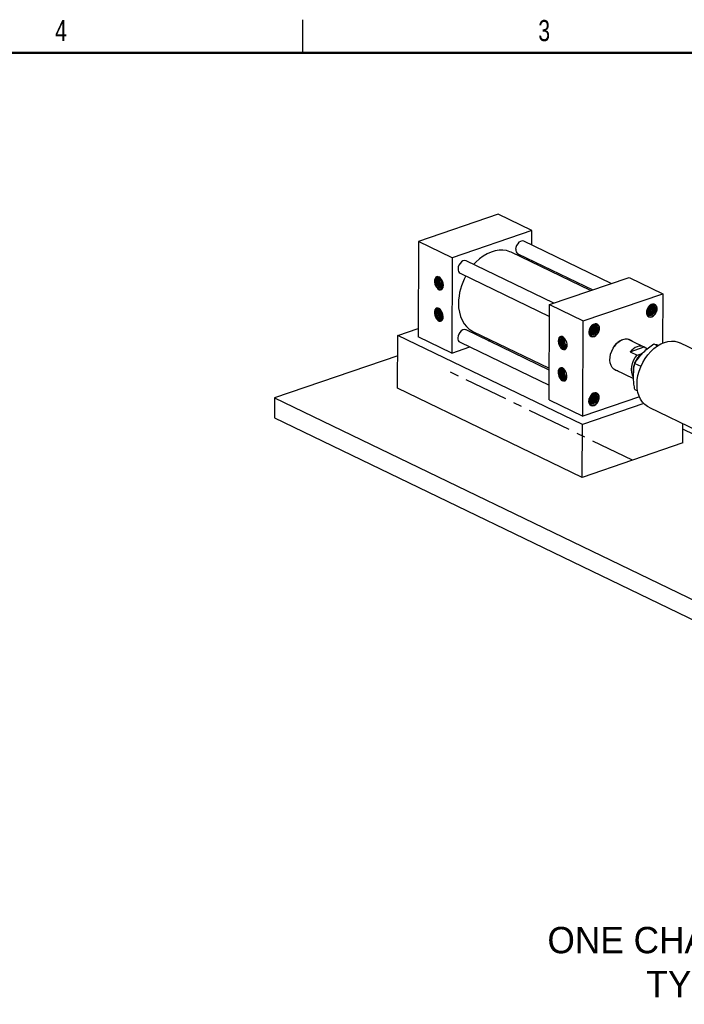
# Model space of a CAD drawing. Header units: inches. Extents: x 0.1 to 43.9, y 0.1 to 33.9.
# Tile 16 of 24: x 24.3 to 31.8, y 22.7 to 33.9. Entities that reach past the tile are written whole.
import ezdxf

# ---------------------------------------------------------------- set-up
doc = ezdxf.new("R2010")
doc.units = ezdxf.units.IN
doc.header["$MEASUREMENT"] = 0
doc.linetypes.add('CENTERX2', pattern=[0.8, 0.5, -0.1, 0.1, -0.1])
doc.styles.add('SLDTEXTSTYLE0', font='TXT', dxfattribs={"width": 0.75})

msp = doc.modelspace()

# ---------------------------------------------------------------- linework, layer by layer
at = {"color": 7, "linetype": 'Continuous', "lineweight": 25}
for p, q in [((27.5, 33.5), (27.5, 33.875)), ((29.725, 31.663), (28.819, 31.354)), ((30.108, 31.478), (29.725, 31.663)), ((30.108, 31.478), (29.202, 31.168)), ((30.108, 31.311), (30.108, 31.478)), ((28.819, 31.354), (28.815, 30.269)), ((29.202, 31.168), (28.819, 31.354)), ((31.011, 30.875), (30.017, 31.355)), ((29.202, 31.168), (29.198, 30.083)), ((30.775, 30.794), (29.871, 31.231)), ((29.949, 31.214), (30.801, 30.803)), ((30.356, 30.651), (29.361, 31.132)), ((30.107, 31.117), (30.107, 31.138)), ((29.079, 30.901), (29.077, 30.926)), ((29.293, 30.991), (30.307, 30.501)), ((30.308, 30.635), (31.214, 30.944)), ((31.214, 30.944), (31.598, 30.759)), ((30.691, 30.449), (31.598, 30.759)), ((31.598, 30.759), (31.596, 30.197)), ((30.304, 29.55), (30.308, 30.635)), ((30.308, 30.635), (30.691, 30.449)), ((29.078, 30.544), (29.075, 30.569)), ((30.688, 29.364), (30.691, 30.449)), ((28.58, 29.683), (28.582, 30.283)), ((28.582, 30.283), (28.815, 30.362)), ((30.682, 29.269), (28.582, 30.283)), ((29.198, 30.083), (28.815, 30.269)), ((30.305, 29.889), (29.358, 30.347)), ((29.436, 30.33), (30.305, 29.911)), ((29.198, 30.083), (29.401, 30.153)), ((29.29, 30.206), (30.304, 29.716)), ((29.611, 30.224), (29.637, 30.233)), ((31.424, 30.133), (31.215, 30.234)), ((31.225, 30.099), (31.384, 30.153)), ((31.384, 30.153), (31.424, 30.133)), ((31.495, 30.188), (31.539, 30.167)), ((32.357, 29.927), (31.791, 30.2)), ((28.581, 30.053), (27.178, 29.574)), ((31.225, 30.099), (31.306, 30.06)), ((31.306, 30.06), (31.362, 30.079)), ((31.311, 30.029), (31.308, 30.026)), ((31.273, 29.951), (31.272, 29.949)), ((31.274, 29.956), (31.274, 29.956)), ((31.28, 29.966), (31.349, 29.933)), ((31.058, 29.894), (31.264, 29.794)), ((30.68, 28.669), (28.58, 29.683)), ((31.332, 29.584), (30.688, 29.364)), ((31.279, 29.67), (31.311, 29.654)), ((27.178, 29.574), (27.177, 29.346)), ((27.178, 29.574), (40.101, 23.334)), ((30.304, 29.55), (30.688, 29.364)), ((31.382, 29.508), (30.682, 29.269)), ((31.438, 29.468), (32.003, 29.195)), ((27.177, 29.346), (40.1, 23.106)), ((30.68, 28.669), (30.682, 29.269)), ((31.825, 29.06), (31.825, 29.281)), ((32.27, 29.002), (31.825, 29.217)), ((31.825, 29.06), (30.68, 28.669))]:
    msp.add_line(p, q, dxfattribs=at)
at = {"color": 7, "linetype": 'Continuous', "lineweight": 50}
msp.add_line((0.5, 33.5), (43.5, 33.5), dxfattribs=at)
at = {"color": 7, "linetype": 'CENTERX2'}
msp.add_line((31.252, 28.865), (29.152, 29.879), dxfattribs=at)
at = {"color": 7, "linetype": 'Continuous', "lineweight": 25, "flags": 128}
for points in [[(30.017, 31.355), (30.013, 31.357), (29.996, 31.359), (29.978, 31.354), (29.961, 31.344), (29.946, 31.328), (29.933, 31.308), (29.926, 31.286), (29.923, 31.264)], [(29.871, 31.231), (29.858, 31.236), (29.819, 31.249), (29.777, 31.255), (29.734, 31.254), (29.689, 31.247), (29.644, 31.233), (29.599, 31.213), (29.554, 31.187), (29.511, 31.155), (29.471, 31.118), (29.445, 31.091)], [(29.361, 31.132), (29.357, 31.133), (29.341, 31.135), (29.323, 31.131), (29.305, 31.12), (29.29, 31.104), (29.278, 31.085), (29.27, 31.063), (29.267, 31.041)], [(29.014, 30.945), (29.005, 30.932), (29, 30.914), (28.999, 30.892), (29.004, 30.869), (29.012, 30.847), (29.024, 30.828), (29.038, 30.813), (29.054, 30.804), (29.069, 30.802), (29.082, 30.807), (29.092, 30.819), (29.098, 30.836), (29.1, 30.856), (29.097, 30.879), (29.09, 30.902), (29.079, 30.922), (29.065, 30.938), (29.05, 30.949)], [(29.013, 30.588), (29.004, 30.575), (28.999, 30.557), (28.998, 30.535), (29.002, 30.513), (29.011, 30.49), (29.023, 30.471), (29.037, 30.456), (29.052, 30.447), (29.067, 30.445), (29.08, 30.45), (29.091, 30.462), (29.097, 30.479), (29.099, 30.499), (29.096, 30.522), (29.088, 30.545), (29.077, 30.565), (29.064, 30.581), (29.048, 30.592)], [(29.272, 30.65), (29.274, 30.597), (29.282, 30.547), (29.295, 30.499), (29.313, 30.456), (29.336, 30.417), (29.363, 30.384), (29.395, 30.356), (29.43, 30.333), (29.436, 30.33)], [(31.514, 30.631), (31.5, 30.638), (31.482, 30.639), (31.464, 30.634), (31.447, 30.622), (31.432, 30.605), (31.42, 30.584), (31.414, 30.561), (31.412, 30.539), (31.417, 30.52), (31.426, 30.504), (31.44, 30.495), (31.456, 30.491), (31.474, 30.495), (31.492, 30.506), (31.508, 30.521), (31.52, 30.541), (31.529, 30.564), (31.531, 30.586)], [(31.417, 30.573), (31.415, 30.569), (31.413, 30.546), (31.417, 30.526), (31.426, 30.509), (31.44, 30.499), (31.458, 30.496), (31.477, 30.501), (31.496, 30.514), (31.513, 30.532), (31.525, 30.555), (31.531, 30.579), (31.531, 30.586), (31.531, 30.586)], [(30.859, 30.407), (30.844, 30.415), (30.827, 30.416), (30.809, 30.41), (30.791, 30.398), (30.776, 30.381), (30.765, 30.36), (30.758, 30.338), (30.757, 30.316), (30.761, 30.296), (30.77, 30.281), (30.784, 30.271), (30.801, 30.268), (30.819, 30.272), (30.836, 30.282), (30.852, 30.298), (30.865, 30.318), (30.873, 30.34), (30.876, 30.362)], [(29.358, 30.347), (29.354, 30.348), (29.338, 30.35), (29.32, 30.346), (29.303, 30.335), (29.287, 30.319), (29.275, 30.3), (29.267, 30.278), (29.265, 30.256)], [(30.493, 30.13), (30.503, 30.143), (30.508, 30.161), (30.508, 30.183), (30.504, 30.206), (30.495, 30.228), (30.483, 30.247), (30.469, 30.262), (30.454, 30.271), (30.439, 30.273), (30.426, 30.268), (30.415, 30.256), (30.409, 30.239), (30.407, 30.219), (30.41, 30.196), (30.418, 30.173), (30.429, 30.153), (30.442, 30.137), (30.458, 30.126)], [(30.477, 30.255), (30.477, 30.255), (30.461, 30.265), (30.446, 30.269), (30.431, 30.264), (30.42, 30.253), (30.414, 30.234), (30.412, 30.212), (30.416, 30.188), (30.425, 30.164), (30.437, 30.144), (30.453, 30.129), (30.458, 30.126), (30.458, 30.126)], [(30.761, 30.35), (30.76, 30.345), (30.757, 30.323), (30.761, 30.302), (30.77, 30.286), (30.785, 30.276), (30.803, 30.273), (30.822, 30.278), (30.841, 30.29), (30.857, 30.309), (30.869, 30.331), (30.875, 30.355), (30.876, 30.362), (30.876, 30.362)], [(31.088, 29.879), (31.087, 29.88), (31.063, 29.886), (31.041, 29.9), (31.023, 29.919), (31.009, 29.943), (31, 29.971), (30.996, 30.003), (30.997, 30.037), (31.004, 30.072), (31.016, 30.106), (31.032, 30.139), (31.052, 30.169), (31.076, 30.195), (31.102, 30.216), (31.129, 30.232), (31.157, 30.241), (31.185, 30.244), (31.21, 30.241), (31.234, 30.231), (31.252, 30.217)], [(31.227, 30.229), (31.219, 30.233), (31.195, 30.24), (31.168, 30.241), (31.14, 30.234), (31.112, 30.221), (31.085, 30.203), (31.06, 30.178), (31.045, 30.159)], [(31.384, 30.153), (31.365, 30.159), (31.346, 30.161), (31.325, 30.16), (31.305, 30.155), (31.284, 30.146), (31.263, 30.133), (31.244, 30.118), (31.225, 30.099)], [(31.305, 29.728), (31.307, 29.777), (31.315, 29.828), (31.329, 29.878), (31.347, 29.928), (31.369, 29.976), (31.396, 30.021), (31.427, 30.064), (31.461, 30.102), (31.497, 30.136), (31.536, 30.165), (31.575, 30.188), (31.616, 30.205), (31.656, 30.216), (31.696, 30.22), (31.734, 30.217), (31.771, 30.208), (31.791, 30.2)], [(31.263, 29.813), (31.252, 29.833), (31.244, 29.863), (31.242, 29.895), (31.245, 29.93), (31.253, 29.965), (31.266, 29.999), (31.284, 30.031), (31.306, 30.06)], [(30.492, 29.773), (30.501, 29.786), (30.506, 29.804), (30.507, 29.826), (30.502, 29.849), (30.494, 29.871), (30.482, 29.89), (30.468, 29.905), (30.452, 29.914), (30.438, 29.916), (30.424, 29.911), (30.414, 29.899), (30.408, 29.883), (30.406, 29.862), (30.409, 29.839), (30.416, 29.816), (30.427, 29.796), (30.441, 29.78), (30.456, 29.769)], [(30.476, 29.898), (30.476, 29.898), (30.46, 29.908), (30.444, 29.912), (30.43, 29.907), (30.419, 29.896), (30.412, 29.877), (30.411, 29.855), (30.415, 29.831), (30.423, 29.807), (30.436, 29.787), (30.452, 29.772), (30.456, 29.769), (30.456, 29.769)], [(31.438, 29.468), (31.425, 29.475), (31.394, 29.496), (31.368, 29.524), (31.345, 29.557), (31.328, 29.594), (31.315, 29.635), (31.307, 29.68), (31.305, 29.728)], [(30.856, 29.622), (30.841, 29.63), (30.824, 29.631), (30.806, 29.625), (30.788, 29.613), (30.773, 29.596), (30.762, 29.575), (30.755, 29.553), (30.754, 29.531), (30.758, 29.511), (30.768, 29.496), (30.781, 29.486), (30.798, 29.483), (30.816, 29.487), (30.834, 29.497), (30.85, 29.513), (30.862, 29.533), (30.87, 29.555), (30.873, 29.578)], [(30.759, 29.565), (30.757, 29.561), (30.755, 29.538), (30.758, 29.517), (30.768, 29.501), (30.782, 29.491), (30.8, 29.488), (30.819, 29.493), (30.838, 29.505), (30.854, 29.524), (30.866, 29.546), (30.872, 29.571), (30.873, 29.578), (30.873, 29.578)]]:
    msp.add_lwpolyline(points, dxfattribs=at)
at = {"color": 7, "linetype": 'Continuous', "lineweight": 25}
for centre, radius, start, end in [((29.974, 31.259), 0.0511, 173.821, 240.4855), ((29.318, 31.035), 0.0511, 173.8204, 240.4857), ((29.034, 30.922), 0.0308, 60.0996, 131.6202), ((29.941, 30.638), 0.669, 151.162, 178.9696), ((29.033, 30.565), 0.0308, 60.0999, 131.6208), ((31.474, 30.589), 0.0574, 356.6405, 45.7988), ((30.819, 30.366), 0.0574, 356.64, 45.7993), ((29.315, 30.25), 0.0511, 173.8198, 240.4864), ((30.473, 30.153), 0.0308, 240.0983, 311.6215), ((31.501, 29.884), 0.238, 152.1434, 185.8921), ((31.486, 29.895), 0.22, 146.9308, 163.9681), ((30.472, 29.796), 0.0308, 240.0991, 311.6216), ((30.816, 29.581), 0.0574, 356.64, 45.7993)]:
    msp.add_arc(centre, radius, start, end, dxfattribs=at)
for points, knots in [([(29.067, 30.936), (29.062, 30.939), (29.052, 30.945), (29.038, 30.944), (29.025, 30.938), (29.017, 30.924), (29.012, 30.905), (29.013, 30.884), (29.018, 30.861), (29.028, 30.84), (29.041, 30.823), (29.056, 30.812), (29.071, 30.808), (29.084, 30.812), (29.095, 30.823), (29.098, 30.835), (29.099, 30.841)], [0, 0, 0, 0, 0.067553, 0.135314, 0.203924, 0.272793, 0.343126, 0.413424, 0.485162, 0.557204, 0.630027, 0.703801, 0.777728, 0.853225, 0.928692, 1, 1, 1, 1]), ([(29.014, 30.945), (29.019, 30.948), (29.03, 30.952), (29.048, 30.949), (29.06, 30.941), (29.065, 30.937)], [0, 0, 0, 0, 0.3389483, 0.6778955, 1, 1, 1, 1]), ([(29.097, 30.833), (29.095, 30.831), (29.092, 30.823), (29.08, 30.819), (29.065, 30.822), (29.05, 30.835), (29.037, 30.855), (29.029, 30.88), (29.026, 30.905), (29.031, 30.927), (29.04, 30.941), (29.048, 30.944), (29.052, 30.945)], [0, 0, 0, 0, 0.051733, 0.161217, 0.270701, 0.380182, 0.489668, 0.59915, 0.708634, 0.818118, 0.927601, 1, 1, 1, 1]), ([(29.087, 30.823), (29.085, 30.822), (29.08, 30.819), (29.067, 30.823), (29.052, 30.836), (29.039, 30.856), (29.031, 30.881), (29.028, 30.906), (29.033, 30.927), (29.042, 30.942), (29.05, 30.945), (29.053, 30.946)], [0, 0, 0, 0, 0.043644, 0.168561, 0.293476, 0.418395, 0.54331, 0.668228, 0.793145, 0.918061, 1, 1, 1, 1]), ([(29.093, 30.827), (29.089, 30.827), (29.08, 30.828), (29.066, 30.841), (29.053, 30.861), (29.045, 30.885), (29.043, 30.91), (29.046, 30.931), (29.052, 30.939), (29.055, 30.942)], [0, 0, 0, 0, 0.1216318, 0.2757765, 0.4299266, 0.5840728, 0.738221, 0.8923691, 1, 1, 1, 1]), ([(29.047, 30.89), (29.046, 30.899), (29.043, 30.918), (29.046, 30.938), (29.05, 30.944), (29.05, 30.945)], [0, 0, 0, 0, 0.462154, 0.963903, 1, 1, 1, 1]), ([(29.093, 30.828), (29.09, 30.828), (29.082, 30.829), (29.068, 30.842), (29.055, 30.861), (29.047, 30.886), (29.044, 30.911), (29.048, 30.932), (29.054, 30.94), (29.057, 30.943)], [0, 0, 0, 0, 0.107814, 0.263032, 0.418256, 0.573476, 0.728698, 0.883921, 1, 1, 1, 1]), ([(29.065, 30.938), (29.061, 30.941), (29.056, 30.945), (29.051, 30.948), (29.05, 30.949)], [0, 0, 0, 0, 0.672879, 1, 1, 1, 1]), ([(29.097, 30.835), (29.097, 30.835), (29.092, 30.836), (29.081, 30.847), (29.069, 30.866), (29.06, 30.891), (29.059, 30.915), (29.061, 30.932), (29.064, 30.938), (29.065, 30.938)], [0, 0, 0, 0, 0.0064322, 0.2011224, 0.3958196, 0.5905117, 0.7852063, 0.979901, 1, 1, 1, 1]), ([(29.098, 30.836), (29.093, 30.84), (29.083, 30.847), (29.071, 30.867), (29.063, 30.891), (29.06, 30.916), (29.063, 30.929), (29.065, 30.935)], [0, 0, 0, 0, 0.197715, 0.405285, 0.612849, 0.820417, 1, 1, 1, 1]), ([(29.099, 30.852), (29.099, 30.852), (29.093, 30.857), (29.085, 30.872), (29.077, 30.896), (29.074, 30.916), (29.076, 30.924), (29.076, 30.926)], [0, 0, 0, 0, 0.024905, 0.325069, 0.625226, 0.925386, 1, 1, 1, 1]), ([(29.099, 30.854), (29.095, 30.86), (29.086, 30.872), (29.079, 30.897), (29.076, 30.915), (29.078, 30.923), (29.078, 30.924)], [0, 0, 0, 0, 0.309472, 0.632123, 0.954779, 1, 1, 1, 1]), ([(29.099, 30.854), (29.095, 30.859), (29.091, 30.864), (29.089, 30.871), (29.089, 30.871)], [0, 0, 0, 0, 0.965831, 1, 1, 1, 1]), ([(29.013, 30.588), (29.018, 30.591), (29.028, 30.595), (29.047, 30.592), (29.058, 30.584), (29.064, 30.581)], [0, 0, 0, 0, 0.338948, 0.677896, 1, 1, 1, 1]), ([(29.085, 30.466), (29.084, 30.465), (29.078, 30.462), (29.066, 30.467), (29.051, 30.479), (29.038, 30.499), (29.029, 30.524), (29.027, 30.549), (29.032, 30.57), (29.04, 30.585), (29.049, 30.588), (29.052, 30.589)], [0, 0, 0, 0, 0.043643, 0.168561, 0.293476, 0.418394, 0.543311, 0.668227, 0.793144, 0.91806, 1, 1, 1, 1]), ([(29.063, 30.581), (29.06, 30.584), (29.055, 30.589), (29.05, 30.591), (29.048, 30.592)], [0, 0, 0, 0, 0.672879, 1, 1, 1, 1]), ([(31.457, 30.627), (31.458, 30.621), (31.46, 30.61), (31.455, 30.589), (31.445, 30.568), (31.43, 30.551), (31.418, 30.544), (31.412, 30.541)], [0, 0, 0, 0, 0.175641, 0.381853, 0.588041, 0.792687, 1, 1, 1, 1]), ([(31.458, 30.627), (31.459, 30.623), (31.462, 30.611), (31.457, 30.587), (31.447, 30.568), (31.434, 30.553), (31.424, 30.543), (31.415, 30.541), (31.413, 30.54)], [0, 0, 0, 0, 0.143762, 0.396201, 0.648219, 0.700366, 0.935451, 1, 1, 1, 1]), ([(31.447, 30.62), (31.446, 30.611), (31.444, 30.594), (31.433, 30.575), (31.423, 30.562), (31.418, 30.559), (31.414, 30.556)], [0, 0, 0, 0, 0.363737, 0.735842, 0.812836, 1, 1, 1, 1]), ([(31.445, 30.618), (31.445, 30.616), (31.445, 30.607), (31.439, 30.591), (31.429, 30.571), (31.419, 30.562), (31.414, 30.557)], [0, 0, 0, 0, 0.090271, 0.408908, 0.723385, 1, 1, 1, 1]), ([(31.47, 30.63), (31.472, 30.623), (31.476, 30.608), (31.47, 30.581), (31.46, 30.562), (31.447, 30.546), (31.434, 30.535), (31.421, 30.532), (31.415, 30.53)], [0, 0, 0, 0, 0.1995226, 0.4065459, 0.613223, 0.6559877, 0.8487784, 1, 1, 1, 1]), ([(31.467, 30.631), (31.468, 30.63), (31.472, 30.624), (31.473, 30.608), (31.47, 30.587), (31.461, 30.566), (31.447, 30.548), (31.431, 30.536), (31.421, 30.533), (31.417, 30.532)], [0, 0, 0, 0, 0.050753, 0.217282, 0.382561, 0.549997, 0.714484, 0.882313, 1, 1, 1, 1]), ([(31.474, 30.633), (31.477, 30.63), (31.483, 30.624), (31.487, 30.607), (31.485, 30.586), (31.477, 30.564), (31.464, 30.545), (31.447, 30.531), (31.432, 30.524), (31.423, 30.524), (31.42, 30.524)], [0, 0, 0, 0, 0.10178, 0.240863, 0.377497, 0.516908, 0.653408, 0.792714, 0.929605, 1, 1, 1, 1]), ([(31.48, 30.633), (31.481, 30.633), (31.487, 30.631), (31.494, 30.621), (31.5, 30.605), (31.499, 30.584), (31.493, 30.562), (31.481, 30.542), (31.464, 30.527), (31.446, 30.518), (31.431, 30.515), (31.424, 30.518), (31.422, 30.519)], [0, 0, 0, 0, 0.022142, 0.137292, 0.25478, 0.369817, 0.487215, 0.602581, 0.719527, 0.835659, 0.951799, 1, 1, 1, 1]), ([(31.477, 30.63), (31.479, 30.628), (31.486, 30.622), (31.489, 30.601), (31.484, 30.574), (31.473, 30.555), (31.461, 30.54), (31.446, 30.528), (31.43, 30.521), (31.423, 30.523), (31.422, 30.523)], [0, 0, 0, 0, 0.071537, 0.251216, 0.429784, 0.608054, 0.644941, 0.811233, 0.974532, 1, 1, 1, 1]), ([(31.483, 30.632), (31.488, 30.628), (31.498, 30.619), (31.503, 30.595), (31.497, 30.568), (31.487, 30.549), (31.474, 30.533), (31.459, 30.522), (31.44, 30.514), (31.43, 30.517), (31.426, 30.519)], [0, 0, 0, 0, 0.150079, 0.301894, 0.452771, 0.603396, 0.634562, 0.775067, 0.913042, 1, 1, 1, 1]), ([(31.512, 30.577), (31.512, 30.584), (31.514, 30.597), (31.509, 30.615), (31.499, 30.627), (31.485, 30.634), (31.469, 30.633), (31.452, 30.625), (31.439, 30.614), (31.433, 30.606), (31.432, 30.603)], [0, 0, 0, 0, 0.132391, 0.265192, 0.399655, 0.534629, 0.672468, 0.81024, 0.950832, 1, 1, 1, 1]), ([(31.514, 30.631), (31.518, 30.626), (31.525, 30.619), (31.528, 30.605), (31.529, 30.598), (31.53, 30.595), (31.53, 30.594), (31.53, 30.59), (31.53, 30.583), (31.528, 30.568), (31.521, 30.547), (31.51, 30.53), (31.499, 30.517), (31.488, 30.507), (31.479, 30.503), (31.474, 30.5)], [0, 0, 0, 0, 0.147842, 0.242571, 0.297682, 0.300296, 0.304778, 0.31934, 0.37084, 0.444767, 0.594517, 0.741291, 0.793181, 0.890776, 1, 1, 1, 1]), ([(31.514, 30.631), (31.517, 30.626), (31.523, 30.616), (31.525, 30.594), (31.52, 30.571), (31.509, 30.549), (31.497, 30.538), (31.492, 30.532)], [0, 0, 0, 0, 0.204057, 0.408116, 0.612401, 0.805603, 1, 1, 1, 1]), ([(29.065, 30.579), (29.06, 30.582), (29.051, 30.588), (29.036, 30.588), (29.024, 30.581), (29.015, 30.567), (29.011, 30.549), (29.012, 30.527), (29.017, 30.504), (29.027, 30.483), (29.04, 30.466), (29.055, 30.455), (29.07, 30.451), (29.083, 30.455), (29.093, 30.466), (29.096, 30.478), (29.098, 30.484)], [0, 0, 0, 0, 0.067553, 0.135313, 0.203924, 0.272793, 0.343126, 0.413424, 0.485162, 0.557205, 0.630027, 0.7038, 0.777728, 0.853224, 0.928691, 1, 1, 1, 1]), ([(29.095, 30.476), (29.094, 30.474), (29.09, 30.466), (29.079, 30.462), (29.064, 30.465), (29.048, 30.478), (29.036, 30.499), (29.027, 30.523), (29.025, 30.548), (29.03, 30.57), (29.038, 30.585), (29.047, 30.587), (29.05, 30.588)], [0, 0, 0, 0, 0.051734, 0.161216, 0.270701, 0.380182, 0.489667, 0.599151, 0.708634, 0.818118, 0.927601, 1, 1, 1, 1]), ([(29.092, 30.47), (29.088, 30.47), (29.079, 30.471), (29.064, 30.484), (29.052, 30.504), (29.043, 30.528), (29.041, 30.553), (29.045, 30.574), (29.051, 30.582), (29.054, 30.585)], [0, 0, 0, 0, 0.121632, 0.275777, 0.429926, 0.584073, 0.73822, 0.892368, 1, 1, 1, 1]), ([(29.046, 30.533), (29.045, 30.542), (29.042, 30.561), (29.045, 30.581), (29.049, 30.587), (29.049, 30.588)], [0, 0, 0, 0, 0.462152, 0.963903, 1, 1, 1, 1]), ([(29.093, 30.47), (29.089, 30.471), (29.081, 30.472), (29.066, 30.485), (29.054, 30.505), (29.045, 30.529), (29.043, 30.554), (29.047, 30.575), (29.053, 30.583), (29.056, 30.586)], [0, 0, 0, 0, 0.116453, 0.270169, 0.423889, 0.577608, 0.731325, 0.885044, 1, 1, 1, 1]), ([(29.096, 30.478), (29.096, 30.478), (29.091, 30.479), (29.08, 30.49), (29.067, 30.509), (29.059, 30.534), (29.057, 30.558), (29.059, 30.575), (29.063, 30.581), (29.063, 30.581)], [0, 0, 0, 0, 0.006432, 0.201123, 0.395818, 0.590512, 0.785205, 0.979899, 1, 1, 1, 1]), ([(29.098, 30.479), (29.093, 30.482), (29.082, 30.489), (29.069, 30.51), (29.061, 30.534), (29.059, 30.559), (29.062, 30.572), (29.064, 30.578)], [0, 0, 0, 0, 0.205539, 0.411084, 0.616626, 0.822167, 1, 1, 1, 1]), ([(29.098, 30.495), (29.097, 30.495), (29.092, 30.5), (29.083, 30.515), (29.075, 30.539), (29.073, 30.559), (29.075, 30.567), (29.075, 30.569)], [0, 0, 0, 0, 0.024905, 0.325067, 0.625226, 0.925383, 1, 1, 1, 1]), ([(29.098, 30.497), (29.094, 30.503), (29.085, 30.516), (29.078, 30.54), (29.075, 30.558), (29.076, 30.567), (29.077, 30.568)], [0, 0, 0, 0, 0.309472, 0.632127, 0.954779, 1, 1, 1, 1]), ([(29.098, 30.497), (29.094, 30.502), (29.09, 30.507), (29.088, 30.514), (29.088, 30.514)], [0, 0, 0, 0, 0.965843, 1, 1, 1, 1]), ([(31.492, 30.532), (31.485, 30.526), (31.473, 30.514), (31.45, 30.508), (31.43, 30.512), (31.418, 30.522), (31.415, 30.53), (31.415, 30.53)], [0, 0, 0, 0, 0.2395388, 0.4747651, 0.7345763, 0.9905205, 1, 1, 1, 1]), ([(31.512, 30.577), (31.51, 30.572), (31.507, 30.559), (31.497, 30.54), (31.482, 30.523), (31.464, 30.513), (31.445, 30.509), (31.435, 30.512), (31.429, 30.514)], [0, 0, 0, 0, 0.1346537, 0.3073331, 0.480017, 0.6539, 0.8254419, 1, 1, 1, 1]), ([(31.492, 30.532), (31.493, 30.533), (31.498, 30.54), (31.506, 30.554), (31.51, 30.569), (31.512, 30.576), (31.512, 30.577)], [0, 0, 0, 0, 0.103141, 0.520978, 0.938815, 1, 1, 1, 1]), ([(30.802, 30.403), (30.803, 30.398), (30.804, 30.386), (30.799, 30.365), (30.789, 30.345), (30.774, 30.327), (30.762, 30.32), (30.756, 30.317)], [0, 0, 0, 0, 0.175641, 0.381853, 0.588041, 0.792687, 1, 1, 1, 1]), ([(30.802, 30.403), (30.803, 30.399), (30.807, 30.388), (30.801, 30.363), (30.791, 30.344), (30.778, 30.329), (30.768, 30.32), (30.759, 30.317), (30.757, 30.317)], [0, 0, 0, 0, 0.143761, 0.396201, 0.648217, 0.700366, 0.935451, 1, 1, 1, 1]), ([(30.791, 30.396), (30.79, 30.388), (30.788, 30.37), (30.777, 30.351), (30.767, 30.339), (30.762, 30.335), (30.758, 30.332)], [0, 0, 0, 0, 0.363738, 0.735839, 0.812836, 1, 1, 1, 1]), ([(30.789, 30.394), (30.789, 30.392), (30.79, 30.384), (30.784, 30.367), (30.773, 30.347), (30.763, 30.338), (30.759, 30.334)], [0, 0, 0, 0, 0.090271, 0.408908, 0.723385, 1, 1, 1, 1]), ([(30.814, 30.406), (30.816, 30.399), (30.82, 30.385), (30.815, 30.357), (30.804, 30.338), (30.792, 30.323), (30.778, 30.311), (30.765, 30.308), (30.76, 30.307)], [0, 0, 0, 0, 0.199523, 0.406546, 0.613222, 0.655988, 0.848778, 1, 1, 1, 1]), ([(30.811, 30.408), (30.812, 30.406), (30.816, 30.4), (30.818, 30.385), (30.815, 30.364), (30.805, 30.342), (30.791, 30.324), (30.776, 30.312), (30.765, 30.309), (30.761, 30.308)], [0, 0, 0, 0, 0.050753, 0.217282, 0.382561, 0.549997, 0.714484, 0.882313, 1, 1, 1, 1]), ([(30.819, 30.41), (30.821, 30.407), (30.828, 30.4), (30.831, 30.383), (30.829, 30.362), (30.821, 30.341), (30.808, 30.321), (30.792, 30.307), (30.776, 30.3), (30.767, 30.3), (30.764, 30.301)], [0, 0, 0, 0, 0.10178, 0.240863, 0.377497, 0.516908, 0.653407, 0.792712, 0.929603, 1, 1, 1, 1]), ([(30.824, 30.409), (30.825, 30.409), (30.831, 30.408), (30.838, 30.398), (30.844, 30.381), (30.844, 30.36), (30.837, 30.339), (30.825, 30.319), (30.809, 30.303), (30.791, 30.294), (30.776, 30.292), (30.769, 30.295), (30.766, 30.296)], [0, 0, 0, 0, 0.022142, 0.137292, 0.25478, 0.369817, 0.487215, 0.602582, 0.719527, 0.835659, 0.951798, 1, 1, 1, 1]), ([(30.822, 30.406), (30.824, 30.404), (30.83, 30.398), (30.833, 30.378), (30.829, 30.351), (30.818, 30.332), (30.805, 30.316), (30.79, 30.305), (30.774, 30.298), (30.767, 30.299), (30.766, 30.3)], [0, 0, 0, 0, 0.071536, 0.251215, 0.429783, 0.608052, 0.644941, 0.811233, 0.97453, 1, 1, 1, 1]), ([(30.827, 30.408), (30.832, 30.404), (30.842, 30.396), (30.847, 30.372), (30.842, 30.344), (30.831, 30.325), (30.818, 30.31), (30.804, 30.298), (30.784, 30.291), (30.774, 30.294), (30.77, 30.295)], [0, 0, 0, 0, 0.150079, 0.301894, 0.452771, 0.603395, 0.634562, 0.775067, 0.91304, 1, 1, 1, 1]), ([(30.856, 30.354), (30.857, 30.36), (30.858, 30.374), (30.853, 30.391), (30.843, 30.404), (30.829, 30.41), (30.813, 30.41), (30.796, 30.401), (30.783, 30.391), (30.777, 30.382), (30.776, 30.38)], [0, 0, 0, 0, 0.132391, 0.265192, 0.399655, 0.534627, 0.672468, 0.81024, 0.950832, 1, 1, 1, 1]), ([(30.859, 30.407), (30.862, 30.403), (30.87, 30.394), (30.875, 30.373), (30.873, 30.348), (30.865, 30.324), (30.851, 30.302), (30.835, 30.285), (30.823, 30.279), (30.819, 30.277)], [0, 0, 0, 0, 0.1313261, 0.2989651, 0.4450982, 0.5948229, 0.7438965, 0.8913488, 1, 1, 1, 1]), ([(30.859, 30.407), (30.862, 30.402), (30.868, 30.392), (30.869, 30.371), (30.864, 30.348), (30.853, 30.325), (30.842, 30.314), (30.836, 30.308)], [0, 0, 0, 0, 0.204057, 0.408116, 0.612401, 0.805603, 1, 1, 1, 1]), ([(30.434, 30.183), (30.432, 30.189), (30.428, 30.202), (30.427, 30.224), (30.431, 30.244), (30.442, 30.259), (30.454, 30.266), (30.462, 30.264), (30.464, 30.264)], [0, 0, 0, 0, 0.160817, 0.319626, 0.519217, 0.718808, 0.918397, 1, 1, 1, 1]), ([(30.461, 30.146), (30.457, 30.15), (30.449, 30.157), (30.439, 30.175), (30.431, 30.198), (30.429, 30.223), (30.433, 30.245), (30.442, 30.259), (30.451, 30.262), (30.454, 30.263)], [0, 0, 0, 0, 0.128766, 0.255923, 0.415736, 0.575549, 0.735361, 0.895174, 1, 1, 1, 1]), ([(30.501, 30.145), (30.499, 30.144), (30.494, 30.141), (30.481, 30.145), (30.466, 30.158), (30.456, 30.174), (30.449, 30.191), (30.444, 30.208), (30.443, 30.229), (30.447, 30.249), (30.454, 30.262), (30.459, 30.264), (30.46, 30.264)], [0, 0, 0, 0, 0.046153, 0.180303, 0.314452, 0.448601, 0.502861, 0.61095, 0.717689, 0.851839, 0.985988, 1, 1, 1, 1]), ([(30.448, 30.208), (30.446, 30.217), (30.443, 30.236), (30.448, 30.252), (30.45, 30.261)], [0, 0, 0, 0, 0.479461, 1, 1, 1, 1]), ([(30.503, 30.146), (30.501, 30.145), (30.496, 30.142), (30.486, 30.145), (30.475, 30.152), (30.465, 30.163), (30.455, 30.18), (30.447, 30.203), (30.445, 30.228), (30.449, 30.251), (30.457, 30.26), (30.46, 30.264)], [0, 0, 0, 0, 0.047525, 0.183557, 0.23858, 0.348185, 0.456421, 0.592453, 0.728485, 0.864518, 1, 1, 1, 1]), ([(30.504, 30.15), (30.502, 30.151), (30.495, 30.152), (30.482, 30.164), (30.472, 30.18), (30.465, 30.196), (30.46, 30.213), (30.459, 30.234), (30.462, 30.252), (30.467, 30.258), (30.469, 30.261)], [0, 0, 0, 0, 0.075647, 0.245468, 0.415287, 0.483976, 0.620807, 0.755929, 0.92575, 1, 1, 1, 1]), ([(30.501, 30.152), (30.501, 30.152), (30.498, 30.153), (30.491, 30.158), (30.481, 30.168), (30.471, 30.186), (30.463, 30.209), (30.461, 30.233), (30.464, 30.252), (30.468, 30.258), (30.47, 30.26)], [0, 0, 0, 0, 0.025407, 0.099073, 0.245816, 0.390726, 0.572849, 0.754973, 0.937097, 1, 1, 1, 1]), ([(30.507, 30.163), (30.504, 30.165), (30.496, 30.171), (30.488, 30.185), (30.481, 30.202), (30.476, 30.218), (30.475, 30.238), (30.478, 30.249), (30.479, 30.254)], [0, 0, 0, 0, 0.135491, 0.365556, 0.458613, 0.643986, 0.827044, 1, 1, 1, 1]), ([(30.836, 30.308), (30.83, 30.302), (30.817, 30.291), (30.795, 30.284), (30.775, 30.289), (30.762, 30.298), (30.76, 30.307), (30.76, 30.307)], [0, 0, 0, 0, 0.239539, 0.474763, 0.734577, 0.99052, 1, 1, 1, 1]), ([(30.856, 30.354), (30.855, 30.348), (30.852, 30.335), (30.841, 30.316), (30.826, 30.3), (30.808, 30.289), (30.79, 30.285), (30.779, 30.289), (30.774, 30.291)], [0, 0, 0, 0, 0.1346537, 0.3073331, 0.480017, 0.6539, 0.8254419, 1, 1, 1, 1]), ([(30.836, 30.308), (30.837, 30.31), (30.843, 30.316), (30.851, 30.33), (30.855, 30.345), (30.856, 30.353), (30.856, 30.354)], [0, 0, 0, 0, 0.103141, 0.520978, 0.938815, 1, 1, 1, 1]), ([(30.493, 30.13), (30.488, 30.127), (30.479, 30.12), (30.46, 30.125), (30.441, 30.14), (30.425, 30.165), (30.415, 30.194), (30.412, 30.223), (30.416, 30.238), (30.417, 30.244)], [0, 0, 0, 0, 0.14716, 0.294319, 0.441481, 0.588641, 0.735803, 0.882963, 1, 1, 1, 1]), ([(30.493, 30.13), (30.489, 30.128), (30.482, 30.124), (30.467, 30.129), (30.453, 30.141), (30.441, 30.16), (30.437, 30.175), (30.434, 30.183)], [0, 0, 0, 0, 0.204057, 0.408114, 0.6124, 0.8056, 1, 1, 1, 1]), ([(30.434, 30.183), (30.435, 30.181), (30.437, 30.176), (30.441, 30.169), (30.448, 30.158), (30.456, 30.15), (30.461, 30.146), (30.461, 30.146)], [0, 0, 0, 0, 0.102995, 0.309484, 0.51598, 0.933217, 1, 1, 1, 1]), ([(30.461, 30.146), (30.466, 30.143), (30.475, 30.137), (30.488, 30.137), (30.499, 30.144), (30.506, 30.154), (30.507, 30.163), (30.508, 30.167)], [0, 0, 0, 0, 0.218575, 0.437822, 0.659818, 0.882655, 1, 1, 1, 1]), ([(30.479, 30.218), (30.478, 30.228), (30.475, 30.24), (30.478, 30.25), (30.478, 30.252)], [0, 0, 0, 0, 0.777765, 1, 1, 1, 1]), ([(30.507, 30.164), (30.504, 30.167), (30.497, 30.174), (30.486, 30.191), (30.479, 30.214), (30.476, 30.236), (30.479, 30.246), (30.48, 30.25)], [0, 0, 0, 0, 0.171089, 0.369386, 0.618608, 0.867829, 1, 1, 1, 1]), ([(30.507, 30.162), (30.506, 30.163), (30.505, 30.163), (30.504, 30.165), (30.503, 30.166)], [0, 0, 0, 0, 0.443839, 1, 1, 1, 1]), ([(31.372, 30.085), (31.374, 30.088), (31.394, 30.108), (31.434, 30.143), (31.475, 30.173), (31.495, 30.188)], [0, 0, 0, 0, 0.070102, 0.53079, 1, 1, 1, 1]), ([(31.495, 30.188), (31.508, 30.184), (31.523, 30.18), (31.544, 30.173), (31.548, 30.171)], [0, 0, 0, 0, 0.800042, 1, 1, 1, 1]), ([(31.28, 29.966), (31.293, 29.987), (31.319, 30.027), (31.354, 30.066), (31.372, 30.085)], [0, 0, 0, 0, 0.495458, 1, 1, 1, 1]), ([(31.377, 30.09), (31.363, 30.081), (31.333, 30.061), (31.306, 30.024), (31.293, 30.001), (31.291, 29.996)], [0, 0, 0, 0, 0.4285572, 0.8772974, 1, 1, 1, 1]), ([(31.301, 30.016), (31.304, 30.019), (31.309, 30.027), (31.315, 30.033), (31.319, 30.037)], [0, 0, 0, 0, 0.445129, 1, 1, 1, 1]), ([(31.266, 29.881), (31.266, 29.882), (31.264, 29.897), (31.269, 29.931), (31.278, 29.969), (31.288, 29.99), (31.291, 29.996)], [0, 0, 0, 0, 0.027867, 0.43186, 0.832645, 1, 1, 1, 1]), ([(31.264, 29.826), (31.264, 29.846), (31.265, 29.885), (31.273, 29.931), (31.278, 29.958), (31.28, 29.966)], [0, 0, 0, 0, 0.395585, 0.797244, 1, 1, 1, 1]), ([(31.301, 30.016), (31.292, 30), (31.28, 29.981), (31.276, 29.96), (31.275, 29.956)], [0, 0, 0, 0, 0.793626, 1, 1, 1, 1]), ([(31.28, 29.97), (31.281, 29.974), (31.282, 29.979), (31.285, 29.984), (31.287, 29.987)], [0, 0, 0, 0, 0.569794, 1, 1, 1, 1]), ([(30.492, 29.773), (30.487, 29.77), (30.477, 29.763), (30.458, 29.768), (30.44, 29.783), (30.424, 29.808), (30.414, 29.837), (30.41, 29.866), (30.414, 29.881), (30.416, 29.887)], [0, 0, 0, 0, 0.1471604, 0.2943195, 0.4414814, 0.5886418, 0.735803, 0.8829629, 1, 1, 1, 1]), ([(30.433, 29.826), (30.431, 29.832), (30.427, 29.845), (30.426, 29.867), (30.43, 29.887), (30.44, 29.902), (30.452, 29.909), (30.46, 29.907), (30.463, 29.907)], [0, 0, 0, 0, 0.160819, 0.319626, 0.519217, 0.718807, 0.918396, 1, 1, 1, 1]), ([(30.46, 29.789), (30.456, 29.793), (30.448, 29.8), (30.438, 29.818), (30.43, 29.841), (30.428, 29.866), (30.432, 29.888), (30.441, 29.902), (30.449, 29.905), (30.453, 29.906)], [0, 0, 0, 0, 0.128766, 0.255923, 0.415737, 0.575548, 0.735361, 0.895173, 1, 1, 1, 1]), ([(30.492, 29.773), (30.488, 29.771), (30.48, 29.767), (30.466, 29.772), (30.452, 29.784), (30.44, 29.803), (30.435, 29.818), (30.433, 29.826)], [0, 0, 0, 0, 0.204058, 0.408115, 0.6124, 0.805602, 1, 1, 1, 1]), ([(30.433, 29.826), (30.434, 29.824), (30.436, 29.819), (30.44, 29.812), (30.447, 29.801), (30.454, 29.793), (30.459, 29.789), (30.46, 29.789)], [0, 0, 0, 0, 0.10299, 0.309483, 0.51598, 0.933217, 1, 1, 1, 1]), ([(30.5, 29.788), (30.498, 29.787), (30.493, 29.784), (30.48, 29.789), (30.465, 29.801), (30.455, 29.817), (30.448, 29.834), (30.443, 29.851), (30.442, 29.872), (30.446, 29.892), (30.453, 29.905), (30.458, 29.907), (30.459, 29.907)], [0, 0, 0, 0, 0.046153, 0.180302, 0.314452, 0.4486, 0.502861, 0.610951, 0.717689, 0.851838, 0.985988, 1, 1, 1, 1]), ([(30.502, 29.789), (30.5, 29.788), (30.495, 29.785), (30.485, 29.788), (30.474, 29.795), (30.464, 29.806), (30.453, 29.823), (30.446, 29.846), (30.444, 29.871), (30.448, 29.894), (30.455, 29.903), (30.459, 29.907)], [0, 0, 0, 0, 0.047524, 0.183556, 0.238579, 0.348185, 0.456421, 0.592454, 0.728485, 0.864517, 1, 1, 1, 1]), ([(30.446, 29.851), (30.445, 29.86), (30.442, 29.879), (30.447, 29.895), (30.449, 29.904)], [0, 0, 0, 0, 0.479459, 1, 1, 1, 1]), ([(30.503, 29.793), (30.501, 29.794), (30.493, 29.795), (30.481, 29.807), (30.47, 29.823), (30.463, 29.84), (30.459, 29.856), (30.458, 29.877), (30.46, 29.895), (30.466, 29.902), (30.467, 29.904)], [0, 0, 0, 0, 0.075647, 0.245468, 0.415286, 0.483975, 0.620807, 0.755928, 0.925748, 1, 1, 1, 1]), ([(30.5, 29.795), (30.499, 29.795), (30.497, 29.796), (30.49, 29.801), (30.48, 29.811), (30.469, 29.829), (30.462, 29.852), (30.46, 29.876), (30.462, 29.895), (30.467, 29.901), (30.468, 29.903)], [0, 0, 0, 0, 0.023542, 0.097349, 0.244372, 0.389559, 0.572033, 0.754503, 0.936975, 1, 1, 1, 1]), ([(30.46, 29.789), (30.465, 29.786), (30.474, 29.78), (30.487, 29.78), (30.498, 29.787), (30.505, 29.797), (30.506, 29.806), (30.507, 29.81)], [0, 0, 0, 0, 0.218575, 0.437822, 0.659819, 0.882657, 1, 1, 1, 1]), ([(30.505, 29.806), (30.503, 29.808), (30.495, 29.814), (30.486, 29.828), (30.479, 29.845), (30.475, 29.862), (30.474, 29.881), (30.476, 29.892), (30.478, 29.897)], [0, 0, 0, 0, 0.129574, 0.361213, 0.454907, 0.641551, 0.82586, 1, 1, 1, 1]), ([(30.478, 29.861), (30.476, 29.871), (30.474, 29.883), (30.476, 29.893), (30.477, 29.895)], [0, 0, 0, 0, 0.7777591, 1, 1, 1, 1]), ([(30.506, 29.807), (30.502, 29.811), (30.495, 29.817), (30.485, 29.834), (30.478, 29.857), (30.475, 29.879), (30.478, 29.889), (30.479, 29.893)], [0, 0, 0, 0, 0.1642838, 0.3642083, 0.6154777, 0.8667419, 1, 1, 1, 1]), ([(30.505, 29.805), (30.505, 29.806), (30.503, 29.807), (30.502, 29.808), (30.502, 29.809)], [0, 0, 0, 0, 0.4438505, 1, 1, 1, 1]), ([(31.279, 29.67), (31.276, 29.69), (31.269, 29.731), (31.264, 29.783), (31.264, 29.815), (31.264, 29.826)], [0, 0, 0, 0, 0.385433, 0.774625, 1, 1, 1, 1]), ([(30.8, 29.619), (30.801, 29.614), (30.804, 29.603), (30.798, 29.579), (30.788, 29.56), (30.775, 29.544), (30.765, 29.535), (30.756, 29.532), (30.754, 29.532)], [0, 0, 0, 0, 0.143764, 0.396203, 0.648218, 0.700367, 0.935451, 1, 1, 1, 1]), ([(30.799, 29.618), (30.8, 29.613), (30.802, 29.601), (30.797, 29.58), (30.786, 29.56), (30.771, 29.542), (30.76, 29.535), (30.754, 29.532)], [0, 0, 0, 0, 0.175641, 0.381853, 0.588041, 0.792688, 1, 1, 1, 1]), ([(30.789, 29.611), (30.788, 29.603), (30.786, 29.585), (30.775, 29.566), (30.764, 29.554), (30.759, 29.55), (30.756, 29.547)], [0, 0, 0, 0, 0.3637401, 0.7358401, 0.8128368, 1, 1, 1, 1]), ([(30.786, 29.609), (30.786, 29.608), (30.787, 29.599), (30.781, 29.582), (30.771, 29.563), (30.761, 29.553), (30.756, 29.549)], [0, 0, 0, 0, 0.0902713, 0.4089078, 0.7233867, 1, 1, 1, 1]), ([(30.811, 29.621), (30.813, 29.614), (30.818, 29.6), (30.812, 29.572), (30.802, 29.553), (30.789, 29.538), (30.775, 29.526), (30.763, 29.523), (30.757, 29.522)], [0, 0, 0, 0, 0.199523, 0.406546, 0.613222, 0.655988, 0.848778, 1, 1, 1, 1]), ([(30.808, 29.623), (30.809, 29.621), (30.813, 29.615), (30.815, 29.6), (30.812, 29.579), (30.803, 29.558), (30.789, 29.539), (30.773, 29.527), (30.762, 29.524), (30.758, 29.523)], [0, 0, 0, 0, 0.0507548, 0.2172838, 0.3825622, 0.5499974, 0.7144845, 0.8823131, 1, 1, 1, 1]), ([(30.816, 29.625), (30.819, 29.622), (30.825, 29.615), (30.828, 29.598), (30.827, 29.577), (30.819, 29.556), (30.805, 29.536), (30.789, 29.522), (30.773, 29.515), (30.764, 29.516), (30.76, 29.516)], [0, 0, 0, 0, 0.100823, 0.238603, 0.373953, 0.512056, 0.647274, 0.785271, 0.920877, 1, 1, 1, 1]), ([(30.819, 29.621), (30.821, 29.62), (30.828, 29.613), (30.83, 29.593), (30.826, 29.566), (30.815, 29.547), (30.802, 29.531), (30.788, 29.52), (30.771, 29.513), (30.764, 29.514), (30.763, 29.515)], [0, 0, 0, 0, 0.071536, 0.251215, 0.429783, 0.608052, 0.644941, 0.811233, 0.97453, 1, 1, 1, 1]), ([(30.821, 29.624), (30.822, 29.624), (30.828, 29.623), (30.836, 29.613), (30.841, 29.596), (30.841, 29.575), (30.834, 29.554), (30.822, 29.534), (30.806, 29.518), (30.788, 29.509), (30.773, 29.507), (30.766, 29.51), (30.764, 29.511)], [0, 0, 0, 0, 0.022142, 0.137292, 0.25478, 0.369817, 0.487215, 0.602581, 0.719527, 0.835659, 0.951798, 1, 1, 1, 1]), ([(30.825, 29.623), (30.83, 29.619), (30.84, 29.611), (30.844, 29.587), (30.839, 29.559), (30.829, 29.54), (30.816, 29.525), (30.801, 29.513), (30.782, 29.506), (30.772, 29.509), (30.768, 29.51)], [0, 0, 0, 0, 0.150079, 0.301894, 0.452771, 0.603395, 0.634563, 0.775067, 0.913041, 1, 1, 1, 1]), ([(30.853, 29.569), (30.854, 29.575), (30.855, 29.589), (30.85, 29.606), (30.841, 29.619), (30.827, 29.625), (30.81, 29.625), (30.793, 29.617), (30.78, 29.606), (30.775, 29.597), (30.773, 29.595)], [0, 0, 0, 0, 0.132391, 0.265191, 0.399655, 0.534627, 0.672468, 0.81024, 0.950832, 1, 1, 1, 1]), ([(30.856, 29.622), (30.859, 29.618), (30.867, 29.609), (30.872, 29.588), (30.871, 29.563), (30.862, 29.539), (30.849, 29.517), (30.832, 29.5), (30.821, 29.494), (30.816, 29.492)], [0, 0, 0, 0, 0.131326, 0.298965, 0.445098, 0.594823, 0.743897, 0.891349, 1, 1, 1, 1]), ([(30.856, 29.622), (30.859, 29.617), (30.865, 29.607), (30.866, 29.586), (30.862, 29.563), (30.85, 29.541), (30.839, 29.529), (30.833, 29.523)], [0, 0, 0, 0, 0.204057, 0.408116, 0.612401, 0.805603, 1, 1, 1, 1]), ([(30.833, 29.523), (30.827, 29.518), (30.815, 29.506), (30.792, 29.499), (30.772, 29.504), (30.759, 29.513), (30.757, 29.522), (30.757, 29.522)], [0, 0, 0, 0, 0.239539, 0.474763, 0.734578, 0.99052, 1, 1, 1, 1]), ([(30.853, 29.569), (30.852, 29.563), (30.849, 29.551), (30.839, 29.532), (30.823, 29.515), (30.806, 29.504), (30.787, 29.5), (30.776, 29.504), (30.771, 29.506)], [0, 0, 0, 0, 0.134654, 0.307332, 0.480017, 0.6539, 0.825442, 1, 1, 1, 1]), ([(30.833, 29.523), (30.835, 29.525), (30.84, 29.531), (30.848, 29.546), (30.852, 29.56), (30.853, 29.568), (30.853, 29.569)], [0, 0, 0, 0, 0.103141, 0.520978, 0.938815, 1, 1, 1, 1])]:
    msp.add_open_spline(points, degree=3, knots=knots, dxfattribs=at)

# ---------------------------------------------------------------- texts
at = {"color": 7, "linetype": 'Continuous', "lineweight": 0, "char_height": 0.24, "attachment_point": 2, "style": 'SLDTEXTSTYLE0'}
for s, insert in [('4', (24.748, 33.873)), ('3', (30.248, 33.873))]:
    msp.add_mtext(s, dxfattribs=dict(at, insert=insert))
at = {"insert": (33.74, 23.553), "char_height": 0.3, "attachment_point": 2}
msp.add_mtext_dynamic_manual_height_columns('ONE CHAMBER ASSEMBLY SHOWN\\PTYPICAL (4) CHAMBERS', width=8.31845, gutter_width=0.069, heights=[0], dxfattribs=at)

doc.saveas('drawing.dxf')
